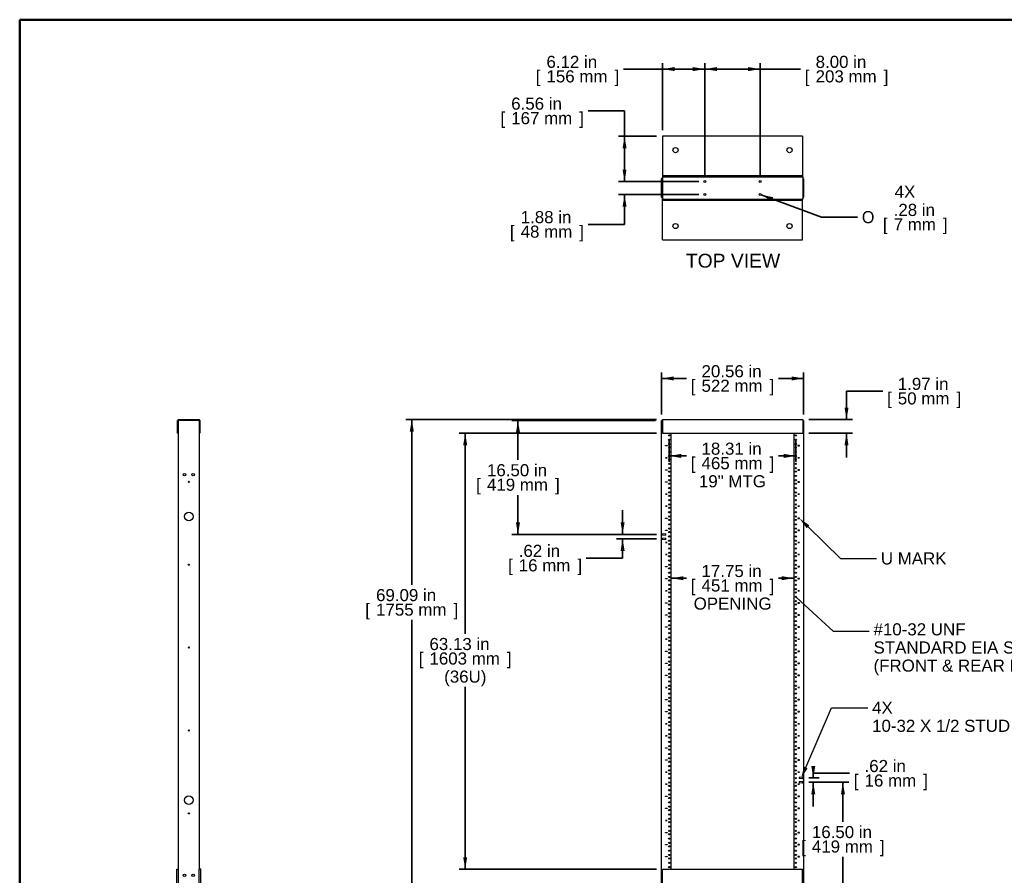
# Model space of a CAD drawing. Header units: inches. Extents: x 0 to 253, y 0 to 187.
# Tile 2 of 17: x 0 to 143, y 63 to 187. Entities that reach past the tile are written whole.
import ezdxf
from ezdxf import colors
from ezdxf.entities.mleader import LeaderData, LeaderLine
from ezdxf.enums import TextEntityAlignment as Align
from ezdxf.lldxf.tags import DXFTag
from ezdxf.math import Vec2, Vec3

# ---------------------------------------------------------------- set-up
doc = ezdxf.new("R2010")
doc.units = ezdxf.units.IN
doc.header["$MEASUREMENT"] = 0
for name, color, linetype in [('COM56849-3', 7, 'Continuous'), ('COM56974', 7, 'Continuous'), ('COM57034-2', 7, 'Continuous'), ('Default', 7, 'Continuous'), ('STD26020', 7, 'Continuous')]:
    doc.layers.add(name, color=color, linetype=linetype)
doc.styles.add('SEACAD_Arial', font='arial.ttf')
doc.styles.add('SEACAD_Solid_Edge_ANSI1_Symbols', font='txt')
tags = doc.linetypes.add('HIDDEN2', pattern=[0.1875, 0.125, -0.0625]).pattern_tags.tags
tags[6:7] = [DXFTag(74, 4), DXFTag(75, 0), DXFTag(340, '0'), DXFTag(46, 0.0), DXFTag(50, 0.0), DXFTag(44, 0.0), DXFTag(45, 0.0)]
tags[4:5] = [DXFTag(74, 4), DXFTag(75, 0), DXFTag(340, '0'), DXFTag(46, 0.0), DXFTag(50, 0.0), DXFTag(44, 0.0), DXFTag(45, 0.0)]
doc.dimstyles.new('WEB', dxfattribs={"dimtxt": 1.75, "dimasz": 1.75, "dimexe": 0.875, "dimexo": 0.875, "dimgap": 0.4375, "dimtad": 0, "dimtih": 1, "dimtoh": 1, "dimzin": 4, "dimdsep": 46, "dimtxsty": 'SEACAD_Arial', "dimblk1": '_SE_FILLED', "dimblk2": '_SE_FILLED', "dimsah": 1, "dimcen": 0.875, "dimadec": 0, "dimazin": 0, "dimtfac": 0.8, "dimtdec": 0, "dimtofl": 0, "dimtmove": 0, "dimatfit": 3, "dimfxl": 1, "dimtolj": 1, "dimtzin": 4, "dimarcsym": 0})

# ---------------------------------------------------------------- blocks, each defined once
blk = doc.blocks.new('_SE_FILLED')
at = {"color": 0}
blk.add_line((0, 0), (-1, 0), dxfattribs=at)
blk.add_solid([(0, 0), (-1, -0.1665), (-1, 0.1665), (0, 0)], dxfattribs=at)
blk = doc.blocks.new('SE')
at = {"layer": 'COM56849-3', "color": 7, "linetype": 'Continuous', "lineweight": 25}
for p, q in [((93.38, 64.12), (113.63, 64.12)), ((93.38, 60.56), (93.38, 64.12)), ((113.63, 60.56), (113.63, 64.12)), ((93.38, 60.37), (93.38, 60.56)), ((93.38, 60.37), (113.63, 60.37)), ((93.38, 60.37), (93.38, 60.12)), ((93.38, 60.12), (113.63, 60.12)), ((113.63, 60.37), (113.63, 60.56)), ((113.63, 60.37), (113.63, 60.12))]:
    blk.add_line(p, q, dxfattribs=at)
at = {"layer": 'COM56974', "color": 7, "linetype": 'Continuous', "lineweight": 25}
for p, q in [((93.35, 129.22), (93.35, 129.07)), ((93.35, 129.22), (113.66, 129.22)), ((93.35, 129.07), (93.35, 127.25)), ((113.66, 129.22), (113.66, 129.07)), ((113.66, 129.07), (113.66, 127.25)), ((93.35, 127.25), (113.66, 127.25))]:
    blk.add_line(p, q, dxfattribs=at)
at = {"layer": 'COM57034-2', "color": 7, "linetype": 'Continuous', "lineweight": 25}
for p, q in [((93.23, 60.22), (93.23, 129.09)), ((93.35, 129.09), (93.23, 129.09)), ((113.79, 129.09), (113.66, 129.09)), ((113.79, 129.09), (113.79, 60.22)), ((94.63, 64.12), (94.63, 127.25)), ((112.38, 127.25), (112.38, 64.12)), ((93.82, 125.42), (93.82, 125.45)), ((93.82, 125.45), (94.07, 125.45)), ((94.07, 125.42), (93.82, 125.42)), ((94.07, 125.45), (94.07, 125.42)), ((113.19, 125.45), (112.94, 125.45)), ((112.94, 125.45), (112.94, 125.42)), ((112.94, 125.42), (113.19, 125.42)), ((113.19, 125.42), (113.19, 125.45)), ((93.82, 123.67), (93.82, 123.7)), ((93.82, 123.7), (94.07, 123.7)), ((94.07, 123.67), (93.82, 123.67)), ((94.07, 123.7), (94.07, 123.67)), ((113.19, 123.7), (112.94, 123.7)), ((112.94, 123.7), (112.94, 123.67)), ((112.94, 123.67), (113.19, 123.67)), ((113.19, 123.67), (113.19, 123.7)), ((93.82, 121.92), (93.82, 121.95)), ((93.82, 121.95), (94.07, 121.95)), ((94.07, 121.92), (93.82, 121.92)), ((94.07, 121.95), (94.07, 121.92)), ((113.19, 121.95), (112.94, 121.95)), ((112.94, 121.95), (112.94, 121.92)), ((112.94, 121.92), (113.19, 121.92)), ((113.19, 121.92), (113.19, 121.95)), ((93.82, 120.17), (93.82, 120.2)), ((93.82, 120.2), (94.07, 120.2)), ((94.07, 120.17), (93.82, 120.17)), ((94.07, 120.2), (94.07, 120.17)), ((113.19, 120.2), (112.94, 120.2)), ((112.94, 120.2), (112.94, 120.17)), ((112.94, 120.17), (113.19, 120.17)), ((113.19, 120.17), (113.19, 120.2)), ((93.82, 118.42), (93.82, 118.45)), ((93.82, 118.45), (94.07, 118.45)), ((94.07, 118.42), (93.82, 118.42)), ((94.07, 118.45), (94.07, 118.42)), ((113.19, 118.45), (112.94, 118.45)), ((112.94, 118.45), (112.94, 118.42)), ((112.94, 118.42), (113.19, 118.42)), ((113.19, 118.42), (113.19, 118.45)), ((93.82, 116.67), (93.82, 116.7)), ((93.82, 116.7), (94.07, 116.7)), ((94.07, 116.67), (93.82, 116.67)), ((94.07, 116.7), (94.07, 116.67)), ((113.19, 116.7), (112.94, 116.7)), ((112.94, 116.7), (112.94, 116.67)), ((112.94, 116.67), (113.19, 116.67)), ((113.19, 116.67), (113.19, 116.7)), ((93.82, 114.92), (93.82, 114.95)), ((93.82, 114.95), (94.07, 114.95)), ((94.07, 114.92), (93.82, 114.92)), ((94.07, 114.95), (94.07, 114.92)), ((113.19, 114.95), (112.94, 114.95)), ((112.94, 114.95), (112.94, 114.92)), ((112.94, 114.92), (113.19, 114.92)), ((113.19, 114.92), (113.19, 114.95)), ((93.82, 113.17), (93.82, 113.2)), ((93.82, 113.2), (94.07, 113.2)), ((94.07, 113.17), (93.82, 113.17)), ((94.07, 113.2), (94.07, 113.17)), ((113.19, 113.2), (112.94, 113.2)), ((112.94, 113.2), (112.94, 113.17)), ((112.94, 113.17), (113.19, 113.17)), ((113.19, 113.17), (113.19, 113.2)), ((93.82, 111.42), (93.82, 111.45)), ((93.82, 111.45), (94.07, 111.45)), ((94.07, 111.42), (93.82, 111.42)), ((94.07, 111.45), (94.07, 111.42)), ((113.19, 111.45), (112.94, 111.45)), ((112.94, 111.45), (112.94, 111.42)), ((112.94, 111.42), (113.19, 111.42)), ((113.19, 111.42), (113.19, 111.45)), ((93.82, 109.67), (93.82, 109.7)), ((93.82, 109.7), (94.07, 109.7)), ((94.07, 109.67), (93.82, 109.67)), ((94.07, 109.7), (94.07, 109.67)), ((113.19, 109.7), (112.94, 109.7)), ((112.94, 109.7), (112.94, 109.67)), ((112.94, 109.67), (113.19, 109.67)), ((113.19, 109.67), (113.19, 109.7)), ((93.82, 107.92), (93.82, 107.95)), ((93.82, 107.95), (94.07, 107.95)), ((94.07, 107.92), (93.82, 107.92)), ((94.07, 107.95), (94.07, 107.92)), ((113.19, 107.95), (112.94, 107.95)), ((112.94, 107.95), (112.94, 107.92)), ((112.94, 107.92), (113.19, 107.92)), ((113.19, 107.92), (113.19, 107.95)), ((93.82, 106.17), (93.82, 106.2)), ((93.82, 106.2), (94.07, 106.2)), ((94.07, 106.17), (93.82, 106.17)), ((94.07, 106.2), (94.07, 106.17)), ((113.19, 106.2), (112.94, 106.2)), ((112.94, 106.2), (112.94, 106.17)), ((112.94, 106.17), (113.19, 106.17)), ((113.19, 106.17), (113.19, 106.2)), ((93.82, 104.42), (93.82, 104.45)), ((93.82, 104.45), (94.07, 104.45)), ((94.07, 104.42), (93.82, 104.42)), ((94.07, 104.45), (94.07, 104.42)), ((113.19, 104.45), (112.94, 104.45)), ((112.94, 104.45), (112.94, 104.42)), ((112.94, 104.42), (113.19, 104.42)), ((113.19, 104.42), (113.19, 104.45)), ((93.82, 102.67), (93.82, 102.7)), ((93.82, 102.7), (94.07, 102.7)), ((94.07, 102.67), (93.82, 102.67)), ((94.07, 102.7), (94.07, 102.67)), ((113.19, 102.7), (112.94, 102.7)), ((112.94, 102.7), (112.94, 102.67)), ((112.94, 102.67), (113.19, 102.67)), ((113.19, 102.67), (113.19, 102.7)), ((93.82, 100.92), (93.82, 100.95)), ((93.82, 100.95), (94.07, 100.95)), ((94.07, 100.92), (93.82, 100.92)), ((94.07, 100.95), (94.07, 100.92)), ((113.19, 100.95), (112.94, 100.95)), ((112.94, 100.95), (112.94, 100.92)), ((112.94, 100.92), (113.19, 100.92)), ((113.19, 100.92), (113.19, 100.95)), ((93.82, 99.17), (93.82, 99.2)), ((93.82, 99.2), (94.07, 99.2)), ((94.07, 99.17), (93.82, 99.17)), ((94.07, 99.2), (94.07, 99.17)), ((113.19, 99.2), (112.94, 99.2)), ((112.94, 99.2), (112.94, 99.17)), ((112.94, 99.17), (113.19, 99.17)), ((113.19, 99.17), (113.19, 99.2)), ((93.82, 97.42), (93.82, 97.45)), ((93.82, 97.45), (94.07, 97.45)), ((94.07, 97.42), (93.82, 97.42)), ((94.07, 97.45), (94.07, 97.42)), ((113.19, 97.45), (112.94, 97.45)), ((112.94, 97.45), (112.94, 97.42)), ((112.94, 97.42), (113.19, 97.42)), ((113.19, 97.42), (113.19, 97.45)), ((93.82, 95.67), (93.82, 95.7)), ((93.82, 95.7), (94.07, 95.7)), ((94.07, 95.67), (93.82, 95.67)), ((94.07, 95.7), (94.07, 95.67)), ((113.19, 95.7), (112.94, 95.7)), ((112.94, 95.7), (112.94, 95.67)), ((112.94, 95.67), (113.19, 95.67)), ((113.19, 95.67), (113.19, 95.7)), ((93.82, 93.92), (93.82, 93.95)), ((93.82, 93.95), (94.07, 93.95)), ((94.07, 93.92), (93.82, 93.92)), ((94.07, 93.95), (94.07, 93.92)), ((113.19, 93.95), (112.94, 93.95)), ((112.94, 93.95), (112.94, 93.92)), ((112.94, 93.92), (113.19, 93.92)), ((113.19, 93.92), (113.19, 93.95)), ((93.82, 92.17), (93.82, 92.2)), ((93.82, 92.2), (94.07, 92.2)), ((94.07, 92.17), (93.82, 92.17)), ((94.07, 92.2), (94.07, 92.17)), ((113.19, 92.2), (112.94, 92.2)), ((112.94, 92.2), (112.94, 92.17)), ((112.94, 92.17), (113.19, 92.17)), ((113.19, 92.17), (113.19, 92.2)), ((93.82, 90.42), (93.82, 90.45)), ((93.82, 90.45), (94.07, 90.45)), ((94.07, 90.42), (93.82, 90.42)), ((94.07, 90.45), (94.07, 90.42)), ((113.19, 90.45), (112.94, 90.45)), ((112.94, 90.45), (112.94, 90.42)), ((112.94, 90.42), (113.19, 90.42)), ((113.19, 90.42), (113.19, 90.45)), ((93.82, 88.67), (93.82, 88.7)), ((93.82, 88.7), (94.07, 88.7)), ((94.07, 88.67), (93.82, 88.67)), ((94.07, 88.7), (94.07, 88.67)), ((113.19, 88.7), (112.94, 88.7)), ((112.94, 88.7), (112.94, 88.67)), ((112.94, 88.67), (113.19, 88.67)), ((113.19, 88.67), (113.19, 88.7)), ((93.82, 86.92), (93.82, 86.95)), ((93.82, 86.95), (94.07, 86.95)), ((94.07, 86.92), (93.82, 86.92)), ((94.07, 86.95), (94.07, 86.92)), ((113.19, 86.95), (112.94, 86.95)), ((112.94, 86.95), (112.94, 86.92)), ((112.94, 86.92), (113.19, 86.92)), ((113.19, 86.92), (113.19, 86.95)), ((93.82, 85.17), (93.82, 85.2)), ((93.82, 85.2), (94.07, 85.2)), ((94.07, 85.17), (93.82, 85.17)), ((94.07, 85.2), (94.07, 85.17)), ((113.19, 85.2), (112.94, 85.2)), ((112.94, 85.2), (112.94, 85.17)), ((112.94, 85.17), (113.19, 85.17)), ((113.19, 85.17), (113.19, 85.2)), ((93.82, 83.42), (93.82, 83.45)), ((93.82, 83.45), (94.07, 83.45)), ((94.07, 83.42), (93.82, 83.42)), ((94.07, 83.45), (94.07, 83.42)), ((113.19, 83.45), (112.94, 83.45)), ((112.94, 83.45), (112.94, 83.42)), ((112.94, 83.42), (113.19, 83.42)), ((113.19, 83.42), (113.19, 83.45)), ((93.82, 81.67), (93.82, 81.7)), ((93.82, 81.7), (94.07, 81.7)), ((94.07, 81.67), (93.82, 81.67)), ((94.07, 81.7), (94.07, 81.67)), ((113.19, 81.7), (112.94, 81.7)), ((112.94, 81.7), (112.94, 81.67)), ((112.94, 81.67), (113.19, 81.67)), ((113.19, 81.67), (113.19, 81.7)), ((93.82, 79.92), (93.82, 79.95)), ((93.82, 79.95), (94.07, 79.95)), ((94.07, 79.92), (93.82, 79.92)), ((94.07, 79.95), (94.07, 79.92)), ((113.19, 79.95), (112.94, 79.95)), ((112.94, 79.95), (112.94, 79.92)), ((112.94, 79.92), (113.19, 79.92)), ((113.19, 79.92), (113.19, 79.95)), ((93.82, 78.17), (93.82, 78.2)), ((93.82, 78.2), (94.07, 78.2)), ((94.07, 78.17), (93.82, 78.17)), ((94.07, 78.2), (94.07, 78.17)), ((113.19, 78.2), (112.94, 78.2)), ((112.94, 78.2), (112.94, 78.17)), ((112.94, 78.17), (113.19, 78.17)), ((113.19, 78.17), (113.19, 78.2)), ((93.82, 76.42), (93.82, 76.45)), ((93.82, 76.45), (94.07, 76.45)), ((94.07, 76.42), (93.82, 76.42)), ((94.07, 76.45), (94.07, 76.42)), ((113.19, 76.45), (112.94, 76.45)), ((112.94, 76.45), (112.94, 76.42)), ((112.94, 76.42), (113.19, 76.42)), ((113.19, 76.42), (113.19, 76.45)), ((93.82, 74.67), (93.82, 74.7)), ((93.82, 74.7), (94.07, 74.7)), ((94.07, 74.67), (93.82, 74.67)), ((94.07, 74.7), (94.07, 74.67)), ((113.19, 74.7), (112.94, 74.7)), ((112.94, 74.7), (112.94, 74.67)), ((112.94, 74.67), (113.19, 74.67)), ((113.19, 74.67), (113.19, 74.7)), ((93.82, 72.92), (93.82, 72.95)), ((93.82, 72.95), (94.07, 72.95)), ((94.07, 72.92), (93.82, 72.92)), ((94.07, 72.95), (94.07, 72.92)), ((113.19, 72.95), (112.94, 72.95)), ((112.94, 72.95), (112.94, 72.92)), ((112.94, 72.92), (113.19, 72.92)), ((113.19, 72.92), (113.19, 72.95)), ((93.82, 71.17), (93.82, 71.2)), ((93.82, 71.2), (94.07, 71.2)), ((94.07, 71.17), (93.82, 71.17)), ((94.07, 71.2), (94.07, 71.17)), ((113.19, 71.2), (112.94, 71.2)), ((112.94, 71.2), (112.94, 71.17)), ((112.94, 71.17), (113.19, 71.17)), ((113.19, 71.17), (113.19, 71.2)), ((93.82, 69.42), (93.82, 69.45)), ((93.82, 69.45), (94.07, 69.45)), ((94.07, 69.42), (93.82, 69.42)), ((94.07, 69.45), (94.07, 69.42)), ((113.19, 69.45), (112.94, 69.45)), ((112.94, 69.45), (112.94, 69.42)), ((112.94, 69.42), (113.19, 69.42)), ((113.19, 69.42), (113.19, 69.45)), ((93.82, 67.67), (93.82, 67.7)), ((93.82, 67.7), (94.07, 67.7)), ((94.07, 67.67), (93.82, 67.67)), ((94.07, 67.7), (94.07, 67.67)), ((113.19, 67.7), (112.94, 67.7)), ((112.94, 67.7), (112.94, 67.67)), ((112.94, 67.67), (113.19, 67.67)), ((113.19, 67.67), (113.19, 67.7)), ((93.82, 65.92), (93.82, 65.95)), ((93.82, 65.95), (94.07, 65.95)), ((94.07, 65.92), (93.82, 65.92)), ((94.07, 65.95), (94.07, 65.92)), ((113.19, 65.95), (112.94, 65.95)), ((112.94, 65.95), (112.94, 65.92)), ((112.94, 65.92), (113.19, 65.92)), ((113.19, 65.92), (113.19, 65.95)), ((93.23, 60.22), (93.38, 60.22)), ((113.63, 60.22), (113.79, 60.22))]:
    blk.add_line(p, q, dxfattribs=at)
for centre in [(94.35, 126.94), (112.66, 126.94), (94.35, 126.31), (94.35, 125.69), (112.66, 126.31), (112.66, 125.69), (94.35, 125.19), (94.35, 124.56), (94.35, 123.94), (112.66, 125.19), (112.66, 124.56), (112.66, 123.94), (94.35, 123.44), (94.35, 122.81), (112.66, 123.44), (112.66, 122.81), (94.35, 122.19), (94.35, 121.69), (94.35, 121.06), (112.66, 122.19), (112.66, 121.69), (112.66, 121.06), (94.35, 120.44), (94.35, 119.94), (112.66, 120.44), (112.66, 119.94), (94.35, 119.31), (94.35, 118.69), (94.35, 118.19), (112.66, 119.31), (112.66, 118.69), (112.66, 118.19), (94.35, 117.56), (94.35, 116.94), (112.66, 117.56), (112.66, 116.94), (94.35, 116.44), (94.35, 115.81), (112.66, 116.44), (112.66, 115.81), (94.35, 115.19), (94.35, 114.69), (94.35, 114.06), (112.66, 115.19), (112.66, 114.69), (112.66, 114.06), (94.35, 113.44), (94.35, 112.94), (112.66, 113.44), (112.66, 112.94), (94.35, 112.31), (94.35, 111.69), (94.35, 111.19), (112.66, 112.31), (112.66, 111.69), (112.66, 111.19), (94.35, 110.56), (94.35, 109.94), (112.66, 110.56), (112.66, 109.94), (94.35, 109.44), (94.35, 108.81), (112.66, 109.44), (112.66, 108.81), (94.35, 108.19), (94.35, 107.69), (94.35, 107.06), (112.66, 108.19), (112.66, 107.69), (112.66, 107.06), (94.35, 106.44), (94.35, 105.94), (112.66, 106.44), (112.66, 105.94), (94.35, 105.31), (94.35, 104.69), (94.35, 104.19), (112.66, 105.31), (112.66, 104.69), (112.66, 104.19), (94.35, 103.56), (94.35, 102.94), (112.66, 103.56), (112.66, 102.94), (94.35, 102.44), (94.35, 101.81), (94.35, 101.19), (112.66, 102.44), (112.66, 101.81), (112.66, 101.19), (94.35, 100.69), (94.35, 100.06), (112.66, 100.69), (112.66, 100.06), (94.35, 99.44), (94.35, 98.94), (94.35, 98.31), (112.66, 99.44), (112.66, 98.94), (112.66, 98.31), (94.35, 97.69), (94.35, 97.19), (112.66, 97.69), (112.66, 97.19), (94.35, 96.56), (94.35, 95.94), (94.35, 95.44), (112.66, 96.56), (112.66, 95.94), (112.66, 95.44), (94.35, 94.81), (94.35, 94.19), (112.66, 94.81), (112.66, 94.19), (94.35, 93.69), (94.35, 93.06), (112.66, 93.69), (112.66, 93.06), (94.35, 92.44), (94.35, 91.94), (94.35, 91.31), (112.66, 92.44), (112.66, 91.94), (112.66, 91.31), (94.35, 90.69), (94.35, 90.19), (112.66, 90.69), (112.66, 90.19), (94.35, 89.56), (94.35, 88.94), (94.35, 88.44), (112.66, 89.56), (112.66, 88.94), (112.66, 88.44), (94.35, 87.81), (94.35, 87.19), (112.66, 87.81), (112.66, 87.19), (94.35, 86.69), (94.35, 86.06), (94.35, 85.44), (112.66, 86.69), (112.66, 86.06), (112.66, 85.44), (94.35, 84.94), (94.35, 84.31), (112.66, 84.94), (112.66, 84.31), (94.35, 83.69), (94.35, 83.19), (94.35, 82.56), (112.66, 83.69), (112.66, 83.19), (112.66, 82.56), (94.35, 81.94), (94.35, 81.44), (112.66, 81.94), (112.66, 81.44), (94.35, 80.81), (94.35, 80.19), (112.66, 80.81), (112.66, 80.19), (94.35, 79.69), (94.35, 79.06), (94.35, 78.44), (112.66, 79.69), (112.66, 79.06), (112.66, 78.44), (94.35, 77.94), (94.35, 77.31), (112.66, 77.94), (112.66, 77.31), (94.35, 76.69), (94.35, 76.19), (94.35, 75.56), (112.66, 76.69), (112.66, 76.19), (112.66, 75.56), (94.35, 74.94), (94.35, 74.44), (112.66, 74.94), (112.66, 74.44), (94.35, 73.81), (94.35, 73.19), (94.35, 72.69), (112.66, 73.81), (112.66, 73.19), (112.66, 72.69), (94.35, 72.06), (94.35, 71.44), (112.66, 72.06), (112.66, 71.44), (94.35, 70.94), (94.35, 70.31), (112.66, 70.94), (112.66, 70.31), (94.35, 69.69), (94.35, 69.19), (94.35, 68.56), (112.66, 69.69), (112.66, 69.19), (112.66, 68.56), (94.35, 67.94), (94.35, 67.44), (112.66, 67.94), (112.66, 67.44), (94.35, 66.81), (94.35, 66.19), (94.35, 65.69), (112.66, 66.81), (112.66, 66.19), (112.66, 65.69), (94.35, 65.06), (94.35, 64.44), (112.66, 65.06), (112.66, 64.44)]:
    blk.add_circle(centre, 0.0885, dxfattribs=at)
at = {"layer": 'STD26020', "color": 7, "linetype": 'HIDDEN2', "lineweight": 15}
for p, q in [((93.35, 112.72), (93.35, 112.47)), ((93.38, 112.72), (93.35, 112.72)), ((93.38, 112.72), (93.38, 112.47)), ((93.82, 112.69), (93.38, 112.69)), ((93.82, 112.69), (93.82, 112.5)), ((93.85, 112.66), (93.82, 112.69)), ((93.85, 112.66), (93.85, 112.53)), ((93.35, 112.47), (93.38, 112.47)), ((93.35, 112.09), (93.35, 111.84)), ((93.38, 112.09), (93.35, 112.09)), ((93.35, 111.84), (93.38, 111.84)), ((93.38, 112.5), (93.82, 112.5)), ((93.38, 112.09), (93.38, 111.84)), ((93.82, 112.06), (93.38, 112.06)), ((93.38, 111.87), (93.82, 111.87)), ((93.82, 112.5), (93.85, 112.53)), ((93.82, 112.06), (93.82, 111.87)), ((93.85, 112.03), (93.82, 112.06)), ((93.82, 111.87), (93.85, 111.9)), ((93.85, 112.03), (93.85, 111.9)), ((113.19, 77.44), (113.16, 77.41)), ((113.16, 77.41), (113.16, 77.28)), ((113.16, 77.28), (113.19, 77.25)), ((113.19, 77.44), (113.19, 77.25)), ((113.63, 77.44), (113.19, 77.44)), ((113.19, 77.25), (113.63, 77.25)), ((113.63, 77.47), (113.63, 77.22)), ((113.66, 77.47), (113.63, 77.47)), ((113.63, 77.22), (113.66, 77.22)), ((113.66, 77.47), (113.66, 77.22)), ((113.19, 76.81), (113.16, 76.78)), ((113.16, 76.78), (113.16, 76.65)), ((113.16, 76.65), (113.19, 76.62)), ((113.19, 76.81), (113.19, 76.62)), ((113.63, 76.81), (113.19, 76.81)), ((113.19, 76.62), (113.63, 76.62)), ((113.63, 76.84), (113.63, 76.59)), ((113.66, 76.84), (113.63, 76.84)), ((113.63, 76.59), (113.66, 76.59)), ((113.66, 76.84), (113.66, 76.59))]:
    blk.add_line(p, q, dxfattribs=at)
blk = doc.blocks.new('SE1')
at = {"layer": 'COM56849-3', "color": 7, "linetype": 'Continuous', "lineweight": 25}
for p, q in [((113.63, 170.24), (93.38, 170.24)), ((93.38, 170.24), (93.38, 164.68)), ((113.63, 170.24), (113.63, 164.68)), ((93.38, 164.68), (93.38, 164.49)), ((113.63, 164.49), (93.38, 164.49)), ((93.38, 164.49), (93.38, 164.35)), ((113.63, 164.68), (113.63, 164.49)), ((113.63, 164.49), (113.63, 164.35)), ((93.38, 160.99), (93.38, 161.13)), ((113.63, 160.99), (113.63, 161.13)), ((93.38, 160.8), (93.38, 160.99)), ((93.38, 160.99), (113.63, 160.99)), ((93.38, 155.24), (93.38, 160.8)), ((113.63, 160.8), (113.63, 160.99)), ((113.63, 155.24), (113.63, 160.8)), ((93.38, 155.24), (113.63, 155.24))]:
    blk.add_line(p, q, dxfattribs=at)
for centre in [(95.26, 168.24), (111.76, 168.24), (95.26, 157.24), (111.76, 157.24)]:
    blk.add_circle(centre, 0.375, dxfattribs=at)
at = {"layer": 'COM56974', "color": 7, "linetype": 'Continuous', "lineweight": 25}
for p, q in [((93.35, 164.35), (93.35, 164.21)), ((93.35, 164.35), (113.66, 164.35)), ((93.35, 164.21), (93.35, 161.27)), ((113.66, 164.35), (113.66, 164.21)), ((113.66, 164.21), (113.66, 161.27)), ((93.35, 161.27), (93.35, 161.13)), ((93.35, 161.13), (113.66, 161.13)), ((113.66, 161.27), (113.66, 161.13))]:
    blk.add_line(p, q, dxfattribs=at)
for centre in [(99.51, 163.68), (107.51, 163.68), (99.51, 161.8), (107.51, 161.8)]:
    blk.add_circle(centre, 0.141, dxfattribs=at)
at = {"layer": 'COM57034-2', "color": 7, "linetype": 'Continuous', "lineweight": 25}
for p, q in [((93.23, 161.43), (93.23, 164.06)), ((113.79, 164.06), (113.79, 161.43))]:
    blk.add_line(p, q, dxfattribs=at)
for centre, start, end in [((93.41, 164.06), 109.0475, 180), ((113.6, 164.06), 0, 70.9525), ((93.41, 161.43), 180, 250.9525), ((113.6, 161.43), 289.0475, 0)]:
    blk.add_arc(centre, 0.185, start, end, dxfattribs=at)
blk = doc.blocks.new('SE4')
at = {"layer": 'COM56849-3', "color": 7, "linetype": 'Continuous', "lineweight": 25}
for p, q in [((23.07, 60.56), (23.07, 64.12)), ((23.07, 64.12), (23.32, 64.12)), ((23.32, 60.56), (23.32, 64.12)), ((26.32, 60.56), (26.32, 64.12)), ((26.57, 64.12), (26.32, 64.12)), ((26.57, 60.56), (26.57, 64.12)), ((17.32, 60.37), (22.88, 60.37)), ((17.32, 60.37), (17.32, 60.12)), ((17.32, 60.12), (22.88, 60.12)), ((32.32, 60.37), (26.76, 60.37)), ((32.32, 60.12), (26.76, 60.12)), ((32.32, 60.37), (32.32, 60.12))]:
    blk.add_line(p, q, dxfattribs=at)
for centre, radius, start, end in [((22.88, 60.56), 0.438, 270, 0), ((22.88, 60.56), 0.188, 270, 0), ((26.76, 60.56), 0.438, 180, 270), ((26.76, 60.56), 0.188, 180, 270)]:
    blk.add_arc(centre, radius, start, end, dxfattribs=at)
at = {"layer": 'COM56974', "color": 7, "linetype": 'Continuous', "lineweight": 25}
for p, q in [((23.21, 127.25), (23.21, 129.07)), ((23.31, 127.25), (23.31, 129.07)), ((23.36, 129.22), (26.29, 129.22)), ((23.36, 129.12), (26.29, 129.12)), ((26.34, 129.07), (26.34, 127.25)), ((26.43, 129.07), (26.43, 127.25)), ((23.31, 127.25), (23.21, 127.25)), ((26.34, 127.25), (26.43, 127.25))]:
    blk.add_line(p, q, dxfattribs=at)
for centre, radius, start, end in [((23.36, 129.07), 0.143, 90, 180), ((23.36, 129.07), 0.048, 90, 180), ((26.29, 129.07), 0.143, 0, 90), ((26.29, 129.07), 0.048, 0, 90)]:
    blk.add_arc(centre, radius, start, end, dxfattribs=at)
at = {"layer": 'COM57034-2', "color": 7, "linetype": 'Continuous', "lineweight": 25}
for p, q in [((23.32, 64.12), (23.32, 129.09)), ((23.51, 129.09), (23.32, 129.09)), ((26.14, 129.09), (23.51, 129.09)), ((26.32, 129.09), (26.14, 129.09)), ((26.32, 129.09), (26.32, 64.12)), ((23.32, 60.22), (23.32, 60.56)), ((23.32, 60.22), (23.51, 60.22)), ((23.51, 60.22), (26.14, 60.22)), ((26.14, 60.22), (26.32, 60.22)), ((26.32, 60.56), (26.32, 60.22))]:
    blk.add_line(p, q, dxfattribs=at)
for centre, radius in [((24.2, 121.25), 0.188), ((25.45, 121.25), 0.188), ((24.82, 120.22), 0.0885), ((24.82, 115.19), 0.625), ((24.82, 108.22), 0.0885), ((24.82, 96.22), 0.0885), ((24.82, 84.22), 0.0885), ((24.82, 74.12), 0.625), ((24.82, 72.22), 0.0885), ((24.2, 63.25), 0.188), ((25.45, 63.25), 0.188), ((24.82, 60.72), 0.125)]:
    blk.add_circle(centre, radius, dxfattribs=at)
blk = doc.blocks.new('DMBLK116')
at = {"layer": 'Default', "linetype": 'Continuous', "lineweight": 35, "transparency": 16777216}
for points in [[(94.98, 135.47), (93.23, 135.18), (94.98, 134.89)], [(112.04, 135.47), (112.04, 134.89), (113.79, 135.18)]]:
    blk.add_hatch(color=7, dxfattribs=at).paths.add_polyline_path(points)
at = {"layer": 'Default', "color": 7, "linetype": 'Continuous', "lineweight": 35, "transparency": 16777216}
for p, q in [((93.23, 129.97), (93.23, 136.05)), ((113.79, 129.97), (113.79, 136.05)), ((93.23, 135.18), (96.85, 135.18)), ((110.17, 135.18), (113.79, 135.18))]:
    blk.add_line(p, q, dxfattribs=at)
at = {"layer": 'Default', "color": 7, "linetype": 'Continuous', "lineweight": 35, "transparency": 16777216, "style": 'SEACAD_Arial'}
for s, p in [('20.56 in', (99.02, 137.1)), ('[', (97.46, 135)), ('522 mm', (99.02, 135)), (']', (108.87, 135))]:
    blk.add_text(s, height=1.75, dxfattribs=at).set_placement(p, align=Align.TOP_LEFT)
blk = doc.blocks.new('DMBLK117')
at = {"layer": 'Default', "linetype": 'Continuous', "lineweight": 35, "transparency": 16777216}
for points in [[(96.1, 123.67), (96.1, 124.26), (94.35, 123.97)], [(110.91, 123.67), (112.66, 123.97), (110.91, 124.26)]]:
    blk.add_hatch(color=7, dxfattribs=at).paths.add_polyline_path(points)
at = {"layer": 'Default', "color": 7, "linetype": 'Continuous', "lineweight": 35, "transparency": 16777216}
for p, q in [((94.35, 126.15), (94.35, 123.09)), ((112.66, 126.15), (112.66, 123.09)), ((94.35, 123.97), (96.85, 123.97)), ((110.17, 123.97), (112.66, 123.97))]:
    blk.add_line(p, q, dxfattribs=at)
at = {"layer": 'Default', "color": 7, "linetype": 'Continuous', "lineweight": 35, "transparency": 16777216, "style": 'SEACAD_Arial'}
for s, p in [('18.31 in', (99.02, 125.89)), ('[', (97.46, 123.79)), ('465 mm', (99.02, 123.79)), (']', (108.87, 123.79)), ('19" MTG', (98.64, 121.17))]:
    blk.add_text(s, height=1.75, dxfattribs=at).set_placement(p, align=Align.TOP_LEFT)
blk = doc.blocks.new('DMBLK118')
at = {"layer": 'Default', "linetype": 'Continuous', "lineweight": 35, "transparency": 16777216}
for points in [[(96.38, 105.97), (96.38, 106.55), (94.63, 106.26)], [(110.63, 105.97), (112.38, 106.26), (110.63, 106.55)]]:
    blk.add_hatch(color=7, dxfattribs=at).paths.add_polyline_path(points)
at = {"layer": 'Default', "color": 7, "linetype": 'Continuous', "lineweight": 35, "transparency": 16777216}
for p, q in [((94.63, 106.26), (96.85, 106.26)), ((110.17, 106.26), (112.38, 106.26))]:
    blk.add_line(p, q, dxfattribs=at)
at = {"layer": 'Default', "color": 7, "linetype": 'Continuous', "lineweight": 35, "transparency": 16777216, "style": 'SEACAD_Arial'}
for s, p in [('17.75 in', (99.02, 108.18)), ('[', (97.46, 106.08)), ('451 mm', (99.02, 106.08)), (']', (108.87, 106.08)), ('OPENING', (97.88, 103.46))]:
    blk.add_text(s, height=1.75, dxfattribs=at).set_placement(p, align=Align.TOP_LEFT)
blk = doc.blocks.new('DMBLK119')
at = {"layer": 'Default', "linetype": 'Continuous', "lineweight": 35, "transparency": 16777216}
for points in [[(56.8, 127.47), (57.39, 127.47), (57.09, 129.22)], [(56.8, 61.87), (57.09, 60.12), (57.39, 61.87)]]:
    blk.add_hatch(color=7, dxfattribs=at).paths.add_polyline_path(points)
at = {"layer": 'Default', "color": 7, "linetype": 'Continuous', "lineweight": 35, "transparency": 16777216}
for p, q in [((92.48, 129.22), (56.22, 129.22)), ((57.09, 129.22), (57.09, 105.3)), ((57.09, 100.23), (57.09, 60.12)), ((92.51, 60.12), (56.22, 60.12))]:
    blk.add_line(p, q, dxfattribs=at)
at = {"layer": 'Default', "color": 7, "linetype": 'Continuous', "lineweight": 35, "transparency": 16777216, "style": 'SEACAD_Arial'}
for s, p in [('69.09 in', (51.92, 104.69)), ('[', (50.36, 102.59)), ('1755 mm', (51.92, 102.59)), (']', (63.14, 102.59))]:
    blk.add_text(s, height=1.75, dxfattribs=at).set_placement(p, align=Align.TOP_LEFT)
blk = doc.blocks.new('DMBLK128')
at = {"layer": 'Default', "linetype": 'Continuous', "lineweight": 35, "transparency": 16777216}
for points in [[(119.77, 74.97), (119.48, 76.72), (119.19, 74.97)], [(119.77, 61.97), (119.19, 61.97), (119.48, 60.22)]]:
    blk.add_hatch(color=7, dxfattribs=at).paths.add_polyline_path(points)
at = {"layer": 'Default', "color": 7, "linetype": 'Continuous', "lineweight": 35, "transparency": 16777216}
for p, q in [((114.54, 76.72), (120.35, 76.72)), ((119.48, 71), (119.48, 76.72)), ((119.48, 60.22), (119.48, 65.93)), ((114.66, 60.22), (120.35, 60.22))]:
    blk.add_line(p, q, dxfattribs=at)
at = {"layer": 'Default', "color": 7, "linetype": 'Continuous', "lineweight": 35, "transparency": 16777216, "style": 'SEACAD_Arial'}
for s, p in [('16.50 in', (114.99, 70.39)), ('[', (113.43, 68.29)), (']', (124.84, 68.29)), ('419 mm', (114.99, 68.29))]:
    blk.add_text(s, height=1.75, dxfattribs=at).set_placement(p, align=Align.TOP_LEFT)
blk = doc.blocks.new('DMBLK129')
at = {"layer": 'Default', "linetype": 'Continuous', "lineweight": 35, "transparency": 16777216}
for points in [[(115.48, 79.09), (114.9, 79.09), (115.19, 77.34)], [(115.48, 74.97), (115.19, 76.72), (114.9, 74.97)]]:
    blk.add_hatch(color=7, dxfattribs=at).paths.add_polyline_path(points)
at = {"layer": 'Default', "color": 7, "linetype": 'Continuous', "lineweight": 35, "transparency": 16777216}
for p, q in [((114.54, 77.34), (116.06, 77.34)), ((115.19, 78.03), (120.44, 78.03)), ((115.19, 78.03), (115.19, 77.34)), ((114.54, 76.72), (116.06, 76.72)), ((115.19, 76.72), (115.19, 73.22))]:
    blk.add_line(p, q, dxfattribs=at)
at = {"layer": 'Default', "color": 7, "linetype": 'Continuous', "lineweight": 35, "transparency": 16777216, "style": 'SEACAD_Arial'}
for s, p in [('.62 in', (122.61, 79.95)), ('[', (121.05, 77.85)), ('16 mm', (122.61, 77.85)), (']', (131.09, 77.85))]:
    blk.add_text(s, height=1.75, dxfattribs=at).set_placement(p, align=Align.TOP_LEFT)
blk = doc.blocks.new('DMBLK130')
at = {"layer": 'Default', "linetype": 'Continuous', "lineweight": 35, "transparency": 16777216}
for points in [[(72.17, 127.34), (72.75, 127.34), (72.46, 129.09)], [(72.17, 114.34), (72.46, 112.59), (72.75, 114.34)]]:
    blk.add_hatch(color=7, dxfattribs=at).paths.add_polyline_path(points)
at = {"layer": 'Default', "color": 7, "linetype": 'Continuous', "lineweight": 35, "transparency": 16777216}
for p, q in [((92.35, 129.09), (71.58, 129.09)), ((72.46, 129.09), (72.46, 123.38)), ((72.46, 118.3), (72.46, 112.59)), ((92.51, 112.59), (71.58, 112.59))]:
    blk.add_line(p, q, dxfattribs=at)
at = {"layer": 'Default', "color": 7, "linetype": 'Continuous', "lineweight": 35, "transparency": 16777216, "style": 'SEACAD_Arial'}
for s, p in [('16.50 in', (67.97, 122.77)), ('[', (66.41, 120.67)), ('419 mm', (67.97, 120.67)), (']', (77.82, 120.67))]:
    blk.add_text(s, height=1.75, dxfattribs=at).set_placement(p, align=Align.TOP_LEFT)
blk = doc.blocks.new('DMBLK131')
at = {"layer": 'Default', "linetype": 'Continuous', "lineweight": 35, "transparency": 16777216}
for points in [[(87.31, 114.34), (87.6, 112.59), (87.89, 114.34)], [(87.31, 110.22), (87.89, 110.22), (87.6, 111.97)]]:
    blk.add_hatch(color=7, dxfattribs=at).paths.add_polyline_path(points)
at = {"layer": 'Default', "color": 7, "linetype": 'Continuous', "lineweight": 35, "transparency": 16777216}
for p, q in [((87.6, 112.59), (87.6, 116.09)), ((92.51, 112.59), (86.73, 112.59)), ((92.48, 111.97), (86.73, 111.97)), ((87.6, 109.18), (87.6, 111.97)), ((87.6, 109.18), (82.35, 109.18))]:
    blk.add_line(p, q, dxfattribs=at)
at = {"layer": 'Default', "color": 7, "linetype": 'Continuous', "lineweight": 35, "transparency": 16777216, "style": 'SEACAD_Arial'}
for s, p in [('.62 in', (72.57, 111.1)), ('[', (71.01, 109)), ('16 mm', (72.57, 109)), (']', (81.06, 109))]:
    blk.add_text(s, height=1.75, dxfattribs=at).set_placement(p, align=Align.TOP_LEFT)
blk = doc.blocks.new('DMBLK132')
at = {"layer": 'Default', "linetype": 'Continuous', "lineweight": 35, "transparency": 16777216}
for points in [[(95.13, 180.26), (93.38, 179.97), (95.13, 179.67)], [(97.76, 180.26), (97.76, 179.67), (99.51, 179.97)]]:
    blk.add_hatch(color=7, dxfattribs=at).paths.add_polyline_path(points)
at = {"layer": 'Default', "color": 7, "linetype": 'Continuous', "lineweight": 35, "transparency": 16777216}
for p, q in [((87.73, 179.97), (99.51, 179.97)), ((93.38, 171.12), (93.38, 180.84)), ((99.51, 164.55), (99.51, 180.84))]:
    blk.add_line(p, q, dxfattribs=at)
at = {"layer": 'Default', "color": 7, "linetype": 'Continuous', "lineweight": 35, "transparency": 16777216, "style": 'SEACAD_Arial'}
for s, p in [('6.12 in', (76.58, 181.89)), ('[', (75.02, 179.79)), ('156 mm', (76.58, 179.79)), (']', (86.43, 179.79))]:
    blk.add_text(s, height=1.75, dxfattribs=at).set_placement(p, align=Align.TOP_LEFT)
blk = doc.blocks.new('DMBLK133')
at = {"layer": 'Default', "linetype": 'Continuous', "lineweight": 35, "transparency": 16777216}
for points in [[(101.26, 180.26), (99.51, 179.97), (101.26, 179.67)], [(105.76, 180.26), (105.76, 179.67), (107.51, 179.97)]]:
    blk.add_hatch(color=7, dxfattribs=at).paths.add_polyline_path(points)
at = {"layer": 'Default', "color": 7, "linetype": 'Continuous', "lineweight": 35, "transparency": 16777216}
for p, q in [((99.51, 164.55), (99.51, 180.84)), ((99.51, 179.97), (113.36, 179.97)), ((107.51, 164.55), (107.51, 180.84))]:
    blk.add_line(p, q, dxfattribs=at)
at = {"layer": 'Default', "color": 7, "linetype": 'Continuous', "lineweight": 35, "transparency": 16777216, "style": 'SEACAD_Arial'}
for s, p in [('8.00 in', (115.53, 181.89)), ('[', (113.97, 179.79)), ('203 mm', (115.53, 179.79)), (']', (125.38, 179.79))]:
    blk.add_text(s, height=1.75, dxfattribs=at).set_placement(p, align=Align.TOP_LEFT)
blk = doc.blocks.new('DMBLK134')
at = {"layer": 'Default', "linetype": 'Continuous', "lineweight": 35, "transparency": 16777216}
for points in [[(87.59, 168.49), (88.17, 168.49), (87.88, 170.24)], [(87.59, 165.43), (87.88, 163.68), (88.17, 165.43)]]:
    blk.add_hatch(color=7, dxfattribs=at).paths.add_polyline_path(points)
at = {"layer": 'Default', "color": 7, "linetype": 'Continuous', "lineweight": 35, "transparency": 16777216}
for p, q in [((87.88, 173.92), (82.63, 173.92)), ((87.88, 173.92), (87.88, 163.68)), ((92.51, 170.24), (87, 170.24)), ((98.63, 163.68), (87, 163.68))]:
    blk.add_line(p, q, dxfattribs=at)
at = {"layer": 'Default', "color": 7, "linetype": 'Continuous', "lineweight": 35, "transparency": 16777216, "style": 'SEACAD_Arial'}
for s, p in [('6.56 in', (71.48, 175.84)), ('[', (69.92, 173.74)), (']', (81.33, 173.74)), ('167 mm', (71.48, 173.74))]:
    blk.add_text(s, height=1.75, dxfattribs=at).set_placement(p, align=Align.TOP_LEFT)
blk = doc.blocks.new('DMBLK135')
at = {"layer": 'Default', "linetype": 'Continuous', "lineweight": 35, "transparency": 16777216}
for points in [[(87.59, 165.43), (87.88, 163.68), (88.17, 165.43)], [(87.59, 160.05), (88.17, 160.05), (87.88, 161.8)]]:
    blk.add_hatch(color=7, dxfattribs=at).paths.add_polyline_path(points)
at = {"layer": 'Default', "color": 7, "linetype": 'Continuous', "lineweight": 35, "transparency": 16777216}
for p, q in [((87.88, 167.18), (87.88, 163.68)), ((98.63, 163.68), (87, 163.68)), ((98.63, 161.8), (87, 161.8)), ((87.88, 161.8), (87.88, 157.48)), ((87.88, 157.48), (82.63, 157.48))]:
    blk.add_line(p, q, dxfattribs=at)
at = {"layer": 'Default', "color": 7, "linetype": 'Continuous', "lineweight": 35, "transparency": 16777216, "style": 'SEACAD_Arial'}
for s, p in [('1.88 in', (72.85, 159.41)), ('[', (71.29, 157.31)), ('48 mm', (72.85, 157.31)), (']', (81.33, 157.31))]:
    blk.add_text(s, height=1.75, dxfattribs=at).set_placement(p, align=Align.TOP_LEFT)
blk = doc.blocks.new('DMBLK136')
at = {"layer": 'Default', "linetype": 'Continuous', "lineweight": 35, "transparency": 16777216}
blk.add_hatch(color=7, dxfattribs=at).paths.add_polyline_path([(109.38, 161.42), (107.64, 161.76), (109.18, 160.88)])
at = {"layer": 'Default', "color": 7, "linetype": 'Continuous', "lineweight": 35, "transparency": 16777216}
for p, q in [((107.64, 161.76), (116.36, 158.53)), ((116.36, 158.53), (121.61, 158.53))]:
    blk.add_line(p, q, dxfattribs=at)
for s, style, p in [('4X', 'SEACAD_Arial', (126.96, 163.08)), ('.28 in', 'SEACAD_Arial', (126.82, 160.46)), ('O', 'SEACAD_Solid_Edge_ANSI1_Symbols', (122.22, 159.41)), ('[', 'SEACAD_Arial', (125.26, 158.36)), ('7 mm', 'SEACAD_Arial', (126.82, 158.36)), (']', 'SEACAD_Arial', (133.94, 158.36))]:
    blk.add_text(s, height=1.75, dxfattribs=dict(at, style=style)).set_placement(p, align=Align.TOP_LEFT)
blk = doc.blocks.new('DMBLK137')
at = {"layer": 'Default', "linetype": 'Continuous', "lineweight": 35, "transparency": 16777216}
for points in [[(120.29, 130.97), (119.71, 130.97), (120, 129.22)], [(120.29, 125.5), (120, 127.25), (119.71, 125.5)]]:
    blk.add_hatch(color=7, dxfattribs=at).paths.add_polyline_path(points)
at = {"layer": 'Default', "color": 7, "linetype": 'Continuous', "lineweight": 35, "transparency": 16777216}
for p, q in [((120, 133.35), (125.25, 133.35)), ((120, 133.35), (120, 129.22)), ((114.54, 129.22), (120.87, 129.22)), ((114.54, 127.25), (120.87, 127.25)), ((120, 127.25), (120, 123.75))]:
    blk.add_line(p, q, dxfattribs=at)
at = {"layer": 'Default', "color": 7, "linetype": 'Continuous', "lineweight": 35, "transparency": 16777216, "style": 'SEACAD_Arial'}
for s, p in [('1.97 in', (127.42, 135.27)), ('[', (125.86, 133.17)), ('50 mm', (127.42, 133.17)), (']', (135.91, 133.17))]:
    blk.add_text(s, height=1.75, dxfattribs=at).set_placement(p, align=Align.TOP_LEFT)
blk = doc.blocks.new('DMBLK138')
at = {"layer": 'Default', "linetype": 'Continuous', "lineweight": 35, "transparency": 16777216}
for points in [[(64.53, 125.5), (65.11, 125.5), (64.82, 127.25)], [(64.53, 65.87), (64.82, 64.12), (65.11, 65.87)]]:
    blk.add_hatch(color=7, dxfattribs=at).paths.add_polyline_path(points)
at = {"layer": 'Default', "color": 7, "linetype": 'Continuous', "lineweight": 35, "transparency": 16777216}
for p, q in [((92.48, 127.25), (63.94, 127.25)), ((64.82, 127.25), (64.82, 98.22)), ((64.82, 90.52), (64.82, 64.12)), ((92.51, 64.12), (63.94, 64.12))]:
    blk.add_line(p, q, dxfattribs=at)
at = {"layer": 'Default', "color": 7, "linetype": 'Continuous', "lineweight": 35, "transparency": 16777216, "style": 'SEACAD_Arial'}
for s, p in [('63.13 in', (59.65, 97.61)), ('[', (58.09, 95.51)), ('1603 mm', (59.65, 95.51)), (']', (70.87, 95.51)), ('(36U)', (61.78, 92.89))]:
    blk.add_text(s, height=1.75, dxfattribs=at).set_placement(p, align=Align.TOP_LEFT)

msp = doc.modelspace()

# ---------------------------------------------------------------- linework, layer by layer
at = {"layer": 'Default', "color": 7, "linetype": 'Continuous', "lineweight": 50}
for p, q in [((253.394, 187.119), (0.354, 187.119)), ((0.354, 187.119), (0.354, 0.682))]:
    msp.add_line(p, q, dxfattribs=at)

# ---------------------------------------------------------------- block references
at = {"layer": 'Default'}
for name in ['SE1', 'SE4', 'SE']:
    msp.add_blockref(name, (0, 0), dxfattribs=at)

# ---------------------------------------------------------------- texts
at = {"layer": 'Default', "color": 7, "linetype": 'Continuous', "lineweight": 70, "style": 'SEACAD_Arial'}
msp.add_text('TOP VIEW', height=2, dxfattribs=at).set_placement((96.747, 153.23), align=Align.TOP_LEFT)

# ---------------------------------------------------------------- dimensions: what is measured, and where the dimension line sits
at = {"layer": 'Default', "color": 7, "linetype": 'Continuous', "lineweight": 35}
dim = msp.add_linear_dim(base=(99.506, 179.965), p1=(93.382, 170.242), p2=(99.506, 163.68), text='\\A1;<>', dimstyle='WEB', override={"dimpost": '\\X'}, dxfattribs=at)
dim.commit()
dim.dimension.update_dxf_attribs({"geometry": 'DMBLK132', "text_midpoint": (87.728, 179.965), "dimtype": 160})
for base, p1, p2, angle, text, override, picture, middle, dimtype in [((99.506, 179.965), (99.506, 163.68), (107.506, 163.68), 0, '\\A1;<>', {"dimpost": '\\X'}, 'DMBLK133', (113.358, 179.965), 161), ((87.878, 163.68), (93.382, 170.242), (99.506, 163.68), 90, '\\A1;<>', {"dimpost": '\\X', "dimtmove": 1}, 'DMBLK134', (82.628, 173.92), 160), ((87.877977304, 163.679779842), (99.506351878, 163.679779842), (99.506351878, 161.804779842), 270, '\\A1;<>', {"dimpost": '\\X', "dimtmove": 1}, 'DMBLK135', (82.627977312, 157.482631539), 161), ((93.226, 135.179), (93.226, 129.092), (113.788, 129.092), 0, '\\A1;<>', {"dimpost": '\\X'}, 'DMBLK116', (103.507, 135.179), 161), ((119.999, 129.217), (113.663, 129.217), (113.663, 127.249), 270, '\\A1;<>', {"dimpost": '\\X', "dimtmove": 1}, 'DMBLK137', (125.249, 133.346), 161), ((57.095, 129.217), (93.35, 129.217), (93.382, 60.123), 270.02602, '\\A1;<>', {"dimpost": '\\X'}, 'DMBLK119', (57.095, 102.764), 161), ((72.457, 112.592), (93.226, 129.092), (93.382, 112.592), 90, '\\A1;<>', {"dimpost": '\\X'}, 'DMBLK130', (72.457, 120.842), 160), ((94.632, 106.258), (94.632, 129.092), (112.382, 129.092), 0, '\\A1;<>\\POPENING', {"dimpost": '\\X'}, 'DMBLK118', (103.507, 106.258), 161), ((64.819, 127.249), (93.35, 127.249), (93.382, 64.123), 270.02848, '\\A1;<>\\P(36U)', {"dimpost": '\\X'}, 'DMBLK138', (64.819, 95.686), 161), ((94.351, 123.966), (94.351, 127.024), (112.663, 127.024), 0, '\\A1;<>\\P19" MTG', {"dimpost": '\\X'}, 'DMBLK117', (103.507, 123.966), 161), ((87.602702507, 112.592118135), (93.350726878, 111.967118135), (93.381726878, 112.592118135), 90, '\\A1;<>', {"dimpost": '\\X', "dimtmove": 1}, 'DMBLK131', (82.352702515, 109.178644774), 160), ((115.188135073, 77.342118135), (113.662976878, 77.342118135), (113.662976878, 76.717118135), 270, '\\A1;<>', {"dimpost": '\\X', "dimtmove": 1}, 'DMBLK129', (120.438135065, 78.028532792), 161), ((119.477, 76.717), (113.788, 60.217), (113.663, 76.717), 90, '\\A1;<>', {"dimpost": '\\X'}, 'DMBLK128', (119.477, 68.467), 160)]:
    dim = msp.add_linear_dim(base=base, p1=p1, p2=p2, angle=angle, text=text, dimstyle='WEB', override=override, dxfattribs=at)
    dim.commit()
    dim.dimension.update_dxf_attribs({"geometry": picture, "text_midpoint": middle, "dimtype": dimtype})
dim = msp.add_diameter_dim_2p(p1=(107.375, 161.854), p2=(107.638, 161.756), text='\\A1;4X\\P<>', dimstyle='WEB', override={"dimpost": '\\X'}, dxfattribs=at)
dim.commit()
dim.dimension.update_dxf_attribs({"geometry": 'DMBLK136', "text_midpoint": (121.606, 158.532), "dimtype": 163})

# ---------------------------------------------------------------- leaders
ml = msp.add_multileader_mtext('Standard', dxfattribs=at)
ml.set_content('{\\pxsm0.9;\\fArial|b0||i0||c0|p34;\\W1.;U MARK\\P}', color=7)
ml.set_leader_properties()
ml.build(insert=Vec2(0, 0))
ml.multileader.update_dxf_attribs({"dogleg_length": 5.25, "arrow_head_size": 1.75})
ctx = ml.context
ctx.base_point, ctx.char_height, ctx.arrow_head_size, ctx.landing_gap_size = Vec3(124.88, 108.321), 1.75, 1.75, 0.613
notes = []
notes.append((ctx, [(0, (1, 1, 0), (119.107, 109.106), (1, 0), 5.25, [(0, [(113.195, 114.921)], 0, [])])]))
ctx.mtext.insert = Vec3(124.97, 109.996)
ml = msp.add_multileader_mtext('Standard', dxfattribs=at)
ml.set_content('{\\pxsm0.9;\\fArial|b0||i0||c0|p34;\\W1.;#10-32 UNF\\PSTANDARD EIA SPACING.\\P(FRONT & REAR FLANGES)\\P}', color=7)
ml.set_leader_properties()
ml.set_arrow_properties(name='_SE_FILLED')
ml.build(insert=Vec2(0, 0))
ml.multileader.update_dxf_attribs({"dogleg_length": 5.25, "arrow_head_size": 1.75})
ctx = ml.context
ctx.base_point, ctx.char_height, ctx.arrow_head_size, ctx.landing_gap_size = Vec3(123.819, 97.817), 1.75, 1.75, 0.613
notes.append((ctx, [(0, (1, 1, 0), (118.046, 98.602), (1, 0), 5.25, [(0, [(112.663, 103.56)], 0, [])])]))
ctx.mtext.insert = Vec3(123.909, 99.734)
ml = msp.add_multileader_mtext('Standard', dxfattribs=at)
ml.set_content('{\\pxsm0.9;\\fArial|b0||i0||c0|p34;\\W1.;4X\\P10-32 X 1/2 STUD\\P}', color=7)
ml.set_leader_properties()
ml.build(insert=Vec2(0, 0))
ml.multileader.update_dxf_attribs({"dogleg_length": 5.25, "arrow_head_size": 1.75})
ctx = ml.context
ctx.base_point, ctx.char_height, ctx.arrow_head_size, ctx.landing_gap_size = Vec3(123.612, 86.719), 1.75, 1.75, 0.613
notes.append((ctx, [(0, (1, 1, 0), (117.84, 87.504), (1, 0), 5.25, [(0, [(113.412, 77.248)], 0, [])])]))
ctx.mtext.insert = Vec3(123.702, 88.394)
for ctx, leaders in notes:
    for number, flags, end, landing, length, lines in leaders:
        leader = LeaderData()
        leader.index, (leader.has_last_leader_line, leader.has_dogleg_vector, leader.attachment_direction) = number, flags
        leader.last_leader_point, leader.dogleg_vector, leader.dogleg_length = Vec3(end), Vec3(landing), length
        for number, points, colour, breaks in lines:
            line = LeaderLine()
            line.index, line.vertices, line.color, line.breaks = number, Vec3.list(points), colors.encode_raw_color(colour), breaks
            leader.lines.append(line)
        ctx.leaders.append(leader)

doc.saveas('drawing.dxf')
